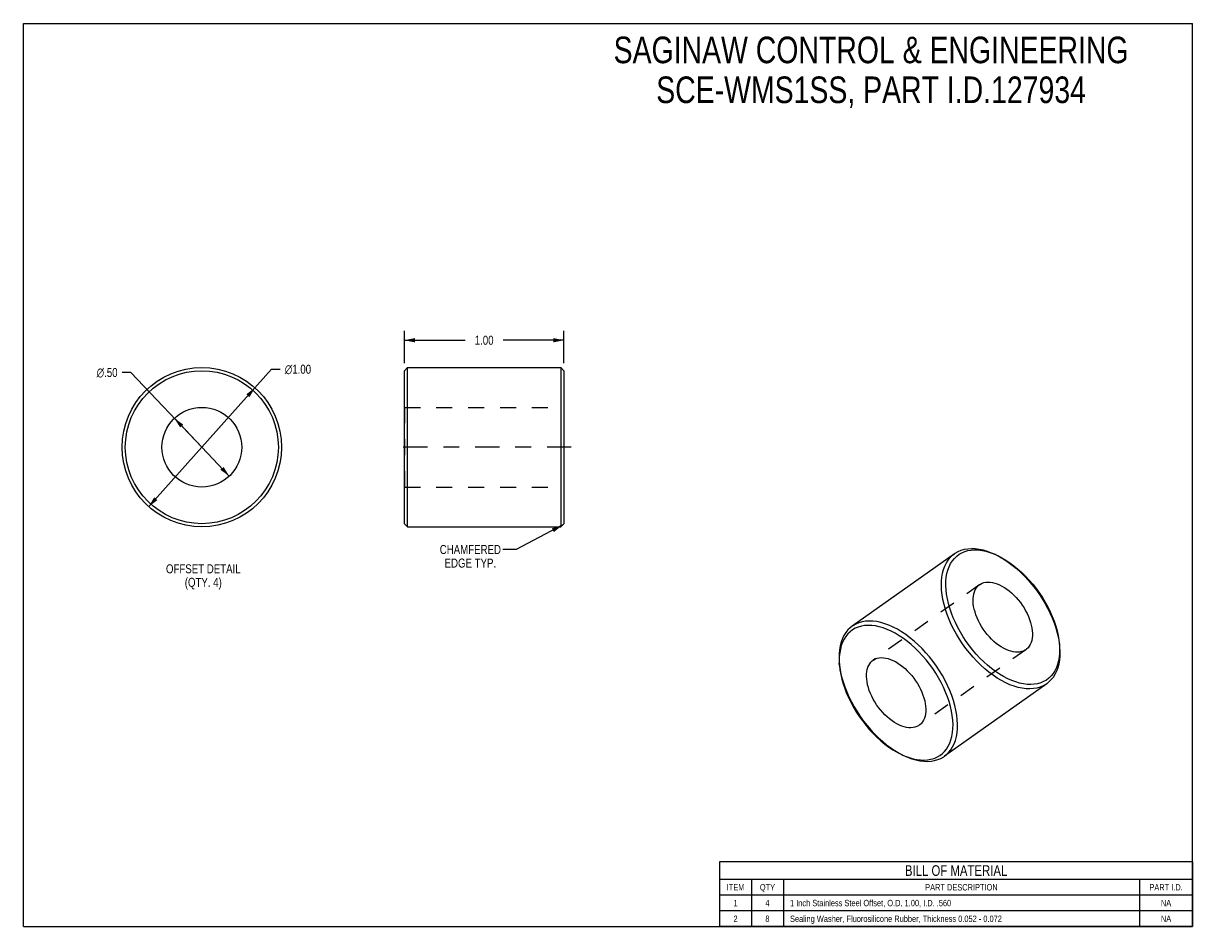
# Model space of a CAD drawing. Header units: inches. Extents: x 0 to 7.33, y 0 to 5.67.
import ezdxf

# ---------------------------------------------------------------- set-up
doc = ezdxf.new("R2010")
doc.units = ezdxf.units.IN
doc.header["$LTSCALE"] = 0.403333
doc.header["$MEASUREMENT"] = 0
doc.linetypes.add('CENTER', pattern=[0.6, 0.375, -0.075, 0.075, -0.075])
doc.linetypes.add('HIDDEN', pattern=[0.2, 0.1, -0.1])
doc.layers.get('0').update_dxf_attribs({"linetype": 'CONTINUOUS'})
doc.layers.add('02___PRT_ALL_AXES', color=7, linetype='CONTINUOUS')
doc.layers.add('DEFAULT_2', color=8, linetype='HIDDEN')
doc.styles.get("Standard").update_dxf_attribs({"font": 'txt', "width": 0.8})
doc.styles.add('TEXTSTYLE_1', font='gdt', dxfattribs={"width": 0.8})
doc.dimstyles.new('DIMSTYLE_1', dxfattribs={"dimtxt": 0.056667, "dimasz": 0.066667, "dimexe": 0.09, "dimexo": 0.07, "dimgap": 0.09, "dimtad": 0, "dimtih": 1, "dimtoh": 1, "dimzin": 4, "dimdsep": 46, "dimtxsty": 'Standard', "dimblk": '_FILLED', "dimblk1": '_FILLED', "dimblk2": '_FILLED', "dimcen": 0.09, "dimadec": 0, "dimazin": 0, "dimtfac": 1, "dimtofl": 0, "dimtmove": 0, "dimatfit": 3, "dimldrblk": '_FILLED', "dimfxl": 0, "dimtolj": 1, "dimtzin": 4, "dimarcsym": 0})
doc.dimstyles.new('DIMSTYLE_2', dxfattribs={"dimtxt": 0.056667, "dimasz": 0.066667, "dimexe": 0.09, "dimexo": 0.07, "dimgap": 0.0425, "dimtad": 0, "dimtih": 1, "dimtoh": 1, "dimzin": 4, "dimdsep": 46, "dimtxsty": 'Standard', "dimblk": '_FILLED', "dimblk1": '_FILLED', "dimblk2": '_FILLED', "dimcen": 0.09, "dimadec": 0, "dimazin": 0, "dimtfac": 1, "dimtofl": 0, "dimtmove": 0, "dimatfit": 3, "dimldrblk": '_FILLED', "dimfxl": 0, "dimtolj": 1, "dimtzin": 4, "dimarcsym": 0})
doc.dimstyles.get("Standard").update_dxf_attribs({"dimtxt": 0.056667, "dimasz": 0.066667, "dimexe": 0.09, "dimexo": 0.07, "dimgap": 0.09, "dimtad": 0, "dimtih": 1, "dimtoh": 1, "dimzin": 4, "dimdsep": 46, "dimtxsty": 'Standard', "dimblk": '_FILLED', "dimblk1": '_FILLED', "dimblk2": '_FILLED', "dimcen": 0.09, "dimadec": 0, "dimazin": 0, "dimtp": 0.01, "dimtm": 0.01, "dimtfac": 1, "dimtofl": 0, "dimtmove": 0, "dimatfit": 3, "dimldrblk": '_FILLED', "dimfxl": 0, "dimtolj": 1, "dimtzin": 4, "dimarcsym": 0})

# ---------------------------------------------------------------- blocks, each defined once
blk = doc.blocks.new('_FILLED')
at = {"color": 0, "linetype": 'ByBlock'}
blk.add_solid([(0, 0), (-1, 0.2), (-1, -0.2)], dxfattribs=at)
blk = doc.blocks.new('*D1')
at = {"color": 2, "linetype": 'Continuous'}
for p, q in [((1.1192, 3.0078), (1.5562, 3.4968)), ((1.5562, 3.4968), (1.6112, 3.4968)), ((1.4524, 3.3806), (1.1192, 3.0078)), ((0.786, 2.635), (1.1192, 3.0078))]:
    blk.add_line(p, q, dxfattribs=at)
at = {"color": 2, "linetype": 'Continuous', "xscale": 0.0666666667, "yscale": 0.0666666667, "zscale": 0.0666666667}
for p, rotation in [((1.4524, 3.3806), 48.2148647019), ((0.786, 2.635), 228.2148647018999)]:
    blk.add_blockref('_FILLED', p, dxfattribs=dict(at, rotation=rotation))
at = {"color": 2, "linetype": 'Continuous', "insert": (1.6395, 3.5252), "char_height": 0.056667, "width": 0.256889, "attachment_point": 1, "line_spacing_factor": 0.9, "style": 'TEXTSTYLE_1'}
blk.add_mtext('{\\Fgdt;n}\\Ftxt;1.00', dxfattribs=at)
blk = doc.blocks.new('*D2')
at = {"color": 2, "linetype": 'Continuous'}
for p, q in [((0.6739, 3.4762), (0.6189, 3.4762)), ((1.1192, 3.0078), (0.6739, 3.4762)), ((0.9469, 3.189), (1.1192, 3.0078)), ((1.2914, 2.8266), (1.1192, 3.0078))]:
    blk.add_line(p, q, dxfattribs=at)
at = {"color": 2, "linetype": 'Continuous', "xscale": 0.0666666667, "yscale": 0.0666666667, "zscale": 0.0666666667}
for p, rotation in [((0.9469, 3.189), 133.5493559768), ((1.2914, 2.8266), 313.5493559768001)]:
    blk.add_blockref('_FILLED', p, dxfattribs=dict(at, rotation=rotation))
at = {"color": 2, "linetype": 'Continuous', "insert": (0.5906, 3.5046), "char_height": 0.056667, "width": 0.211556, "attachment_point": 3, "line_spacing_factor": 0.9, "style": 'TEXTSTYLE_1'}
blk.add_mtext('{\\Fgdt;n}\\Ftxt;.50', dxfattribs=at)
blk = doc.blocks.new('*D3')
at = {"color": 2, "linetype": 'Continuous'}
for p, q in [((2.3899, 3.5345), (2.3899, 3.7388)), ((2.3899, 3.6788), (2.7709, 3.6788)), ((3.3899, 3.6788), (3.0089, 3.6788)), ((3.3899, 3.5345), (3.3899, 3.7388))]:
    blk.add_line(p, q, dxfattribs=at)
at = {"color": 2, "linetype": 'Continuous', "xscale": 0.0666666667, "yscale": 0.0666666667, "zscale": 0.0666666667, "rotation": 180}
blk.add_blockref('_FILLED', (2.3899, 3.6788), dxfattribs=at)
at = {"color": 2, "linetype": 'Continuous', "xscale": 0.0666666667, "yscale": 0.0666666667, "zscale": 0.0666666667}
blk.add_blockref('_FILLED', (3.3899, 3.6788), dxfattribs=at)
at = {"color": 2, "linetype": 'Continuous', "insert": (2.8899, 3.7071), "char_height": 0.05667, "width": 0.181333, "attachment_point": 2, "line_spacing_factor": 0.9}
blk.add_mtext('1.00', dxfattribs=at)

msp = doc.modelspace()

# ---------------------------------------------------------------- linework, layer by layer
at = {"color": 7, "linetype": 'Continuous'}
for p, q in [((0, 0), (0, 5.6667)), ((0, 5.6667), (7.3333, 5.6667)), ((7.3333, 0), (7.3333, 5.6667)), ((2.3899, 3.4878), (2.4099, 3.5078)), ((2.3899, 2.5278), (2.3899, 3.4878)), ((2.4099, 2.5078), (2.4099, 3.5078)), ((3.3699, 3.5078), (3.3699, 2.5078)), ((3.3899, 3.4878), (3.3699, 3.5078)), ((3.3899, 3.4878), (3.3899, 2.5278)), ((2.3899, 2.5278), (2.4099, 2.5078)), ((3.3899, 2.5278), (3.3699, 2.5078)), ((6.0856, 2.3395), (6.0969, 2.3342)), ((6.4963, 1.7822), (6.4993, 1.7559)), ((5.1175, 1.6923), (5.117, 1.6661)), ((5.1199, 1.7173), (5.1175, 1.6923)), ((5.5157, 1.0761), (5.5302, 1.0699)), ((0, 0), (7.3333, 0))]:
    msp.add_line(p, q, dxfattribs=at)
at = {"color": 2, "linetype": 'Continuous'}
for p, q in [((7.3333, 0.407), (4.3667, 0.407)), ((4.3667, 0.407), (4.3667, 0)), ((7.3333, 0.407), (7.3333, 0)), ((7.3333, 0.2963), (4.3667, 0.2963)), ((4.5667, 0.2963), (4.5667, 0)), ((4.7667, 0.2963), (4.7667, 0)), ((7, 0.2963), (7, 0)), ((7.3333, 0.1973), (4.3667, 0.1973)), ((7.3333, 0.0987), (4.3667, 0.0987)), ((7.3333, 0), (4.3667, 0))]:
    msp.add_line(p, q, dxfattribs=at)
at = {"color": 7, "linetype": 'Continuous'}
for points in [[(5.84, 2.3398), (5.8445, 2.3429), (5.8623, 2.3531), (5.8814, 2.3612), (5.9018, 2.3671), (5.9234, 2.3707), (5.946, 2.3722), (5.9695, 2.3713), (5.9939, 2.3683), (6.0189, 2.363), (6.0445, 2.3555), (6.0706, 2.3459), (6.0856, 2.3395)], [(6.0969, 2.3342), (6.1234, 2.3204), (6.15, 2.3046), (6.1764, 2.287), (6.2026, 2.2675), (6.2284, 2.2463), (6.2537, 2.2235), (6.2784, 2.1992), (6.3023, 2.1736), (6.3253, 2.1467), (6.3473, 2.1188), (6.3683, 2.0898), (6.388, 2.0601), (6.4063, 2.0298), (6.4233, 1.9989), (6.4388, 1.9677), (6.4527, 1.9363), (6.4649, 1.9049), (6.4755, 1.8736), (6.4842, 1.8426), (6.4912, 1.8121), (6.4963, 1.7822)], [(6.1007, 2.3326), (6.1116, 2.3276), (6.137, 2.3143), (6.1625, 2.2992), (6.1879, 2.2822), (6.213, 2.2635), (6.2378, 2.2432), (6.2621, 2.2213), (6.2858, 2.198), (6.3087, 2.1734), (6.3308, 2.1476), (6.352, 2.1208), (6.3721, 2.093), (6.391, 2.0645), (6.4086, 2.0353), (6.4249, 2.0057), (6.4398, 1.9757), (6.4531, 1.9456), (6.4649, 1.9154), (6.475, 1.8854), (6.4834, 1.8557), (6.4901, 1.8264), (6.495, 1.7976), (6.4979, 1.7724)], [(5.8584, 1.2425), (5.859, 1.2697), (5.8576, 1.2979), (5.8544, 1.3271), (5.8492, 1.357), (5.8423, 1.3875), (5.8335, 1.4185), (5.823, 1.4498), (5.8107, 1.4812), (5.7968, 1.5126), (5.7814, 1.5438), (5.7644, 1.5747), (5.746, 1.605), (5.7263, 1.6348), (5.7054, 1.6637), (5.6833, 1.6916), (5.6603, 1.7185), (5.6364, 1.7441), (5.6117, 1.7684), (5.5864, 1.7912), (5.5606, 1.8124), (5.5344, 1.8319), (5.508, 1.8495), (5.4815, 1.8653), (5.455, 1.8791), (5.4286, 1.8908), (5.4026, 1.9004), (5.377, 1.9079), (5.3519, 1.9132), (5.3276, 1.9162), (5.304, 1.9171), (5.2814, 1.9156), (5.2598, 1.912), (5.2394, 1.9061), (5.2203, 1.898), (5.2025, 1.8878), (5.1981, 1.8847)], [(5.1981, 1.8847), (5.1862, 1.8755), (5.1714, 1.8611), (5.1582, 1.8448), (5.1467, 1.8266), (5.1369, 1.8067), (5.129, 1.785), (5.1228, 1.7618), (5.1185, 1.7372), (5.1161, 1.7112)], [(5.8302, 1.2424), (5.8307, 1.2685), (5.8294, 1.2956), (5.8263, 1.3236), (5.8214, 1.3523), (5.8147, 1.3816), (5.8063, 1.4113), (5.7962, 1.4414), (5.7844, 1.4715), (5.7711, 1.5017), (5.7562, 1.5316), (5.7399, 1.5613), (5.7223, 1.5904), (5.7034, 1.619), (5.6833, 1.6467), (5.6621, 1.6736), (5.64, 1.6993), (5.6171, 1.724), (5.5934, 1.7473), (5.5691, 1.7691), (5.5443, 1.7895), (5.5192, 1.8082), (5.4938, 1.8251), (5.4683, 1.8403), (5.4429, 1.8535), (5.4176, 1.8648), (5.3926, 1.874), (5.368, 1.8812), (5.344, 1.8863), (5.3206, 1.8892), (5.298, 1.89), (5.2763, 1.8886), (5.2556, 1.8851), (5.236, 1.8794), (5.2176, 1.8717), (5.2005, 1.8619), (5.1849, 1.85), (5.1707, 1.8363), (5.158, 1.8206), (5.147, 1.8032), (5.1376, 1.784), (5.1299, 1.7632), (5.124, 1.7409), (5.1199, 1.7173)], [(5.1161, 1.7112), (5.1155, 1.684), (5.1171, 1.6529)], [(6.5004, 1.6976), (6.498, 1.6716), (6.4937, 1.6469), (6.4875, 1.6237), (6.4795, 1.6021), (6.4697, 1.5821), (6.4582, 1.5639), (6.445, 1.5476), (6.4303, 1.5333), (6.4184, 1.524)], [(6.4993, 1.7559), (6.5009, 1.7248), (6.5004, 1.6976)], [(5.117, 1.6661), (5.1183, 1.6391), (5.1186, 1.6363)], [(5.1186, 1.6363), (5.1215, 1.6111), (5.1264, 1.5824), (5.133, 1.5531), (5.1415, 1.5234), (5.1516, 1.4933), (5.1633, 1.4632), (5.1767, 1.433), (5.1915, 1.4031), (5.2078, 1.3734), (5.2255, 1.3443), (5.2444, 1.3157), (5.2645, 1.288), (5.2856, 1.2611), (5.3077, 1.2353), (5.3307, 1.2107), (5.3544, 1.1874), (5.3787, 1.1656), (5.4035, 1.1452), (5.4286, 1.1265), (5.454, 1.1096), (5.4794, 1.0944), (5.5049, 1.0812), (5.5157, 1.0761)], [(5.5302, 1.0699), (5.5552, 1.0607), (5.5797, 1.0535), (5.6038, 1.0484), (5.6272, 1.0455), (5.6498, 1.0447), (5.6715, 1.0461), (5.6922, 1.0496), (5.7118, 1.0553), (5.7301, 1.063), (5.7472, 1.0728), (5.7629, 1.0847), (5.7771, 1.0984), (5.7897, 1.1141), (5.8008, 1.1315), (5.8102, 1.1507), (5.8178, 1.1715), (5.8237, 1.1938), (5.8279, 1.2174), (5.8302, 1.2424)], [(5.7764, 1.0689), (5.7883, 1.0782), (5.8031, 1.0925), (5.8163, 1.1088), (5.8278, 1.127), (5.8376, 1.147), (5.8455, 1.1686), (5.8517, 1.1918), (5.856, 1.2165), (5.8584, 1.2425)], [(5.5308, 1.0693), (5.5459, 1.0628), (5.5719, 1.0532), (5.5975, 1.0457), (5.6226, 1.0405), (5.6469, 1.0374), (5.6705, 1.0366), (5.6931, 1.038), (5.7146, 1.0417), (5.735, 1.0476), (5.7542, 1.0557), (5.772, 1.0659), (5.7764, 1.0689)]]:
    msp.add_lwpolyline(points, dxfattribs=at)
for radius in [0.5, 0.48]:
    msp.add_circle((1.1192, 3.0078), radius, dxfattribs=at)
at = {"layer": '02___PRT_ALL_AXES', "color": 7, "linetype": 'Continuous'}
for p, q in [((2.4099, 3.5078), (3.3699, 3.5078)), ((2.4099, 2.5078), (3.3699, 2.5078)), ((5.84, 2.3398), (5.1981, 1.8847)), ((6.4184, 1.524), (5.7764, 1.0689))]:
    msp.add_line(p, q, dxfattribs=at)
at = {"layer": '02___PRT_ALL_AXES', "color": 8, "linetype": 'HIDDEN'}
for p, q in [((2.3899, 3.2578), (2.3899, 2.7578)), ((2.3899, 3.2578), (3.3899, 3.2578)), ((3.3899, 3.2578), (3.3899, 2.7578)), ((2.3899, 2.7578), (3.3899, 2.7578)), ((5.998, 2.1454), (5.3293, 1.6713)), ((6.2872, 1.7375), (5.6185, 1.2634))]:
    msp.add_line(p, q, dxfattribs=at)
at = {"layer": '02___PRT_ALL_AXES', "color": 2, "linetype": 'CENTER'}
msp.add_line((3.4366, 3.0078), (2.3433, 3.0078), dxfattribs=at)
at = {"layer": '02___PRT_ALL_AXES', "color": 8, "linetype": 'HIDDEN'}
for points in [[(5.957, 2.0586), (5.9585, 2.0736), (5.9612, 2.0877), (5.9652, 2.1007), (5.9704, 2.1127), (5.9768, 2.1236), (5.9843, 2.1331), (5.9929, 2.1414), (5.998, 2.1454)], [(5.998, 2.1454), (6.0025, 2.1483), (6.0131, 2.1538), (6.0245, 2.1579), (6.0368, 2.1604), (6.0498, 2.1615), (6.0634, 2.1611), (6.0775, 2.1591), (6.0921, 2.1557), (6.1071, 2.1508), (6.1223, 2.1445), (6.1376, 2.1368), (6.153, 2.1278), (6.1682, 2.1174), (6.1834, 2.1059), (6.1982, 2.0933), (6.2127, 2.0796), (6.2266, 2.065), (6.24, 2.0495), (6.2528, 2.0333), (6.2648, 2.0165), (6.2759, 1.9992), (6.2861, 1.9814), (6.2954, 1.9634), (6.3036, 1.9452), (6.3107, 1.9271), (6.3167, 1.909), (6.3215, 1.8911), (6.325, 1.8736), (6.3274, 1.8565), (6.3284, 1.8401), (6.3282, 1.8242)], [(6.2872, 1.7375), (6.2827, 1.7345), (6.2721, 1.729), (6.2607, 1.725), (6.2484, 1.7224), (6.2354, 1.7213), (6.2218, 1.7218), (6.2076, 1.7237), (6.193, 1.7271), (6.1781, 1.732), (6.1629, 1.7383), (6.1476, 1.746), (6.1322, 1.7551), (6.1169, 1.7654), (6.1018, 1.7769), (6.087, 1.7895), (6.0725, 1.8032), (6.0585, 1.8178), (6.0451, 1.8333), (6.0324, 1.8495), (6.0204, 1.8663), (6.0093, 1.8837), (5.999, 1.9014), (5.9898, 1.9194), (5.9815, 1.9376), (5.9744, 1.9558), (5.9685, 1.9739), (5.9637, 1.9917), (5.9601, 2.0092), (5.9578, 2.0263), (5.9568, 2.0427), (5.957, 2.0586)], [(6.3282, 1.8242), (6.3267, 1.8092), (6.3239, 1.7952), (6.3199, 1.7821), (6.3148, 1.7701), (6.3084, 1.7593), (6.3009, 1.7497), (6.2923, 1.7414), (6.2872, 1.7375)]]:
    msp.add_lwpolyline(points, dxfattribs=at)
at = {"layer": '02___PRT_ALL_AXES', "color": 7, "linetype": 'Continuous'}
for points in [[(5.3293, 1.6713), (5.3338, 1.6743), (5.3444, 1.6798), (5.3558, 1.6838), (5.3681, 1.6864), (5.381, 1.6874), (5.3947, 1.687), (5.4088, 1.6851), (5.4234, 1.6816), (5.4384, 1.6768), (5.4536, 1.6704), (5.4689, 1.6627), (5.4842, 1.6537), (5.4995, 1.6434), (5.5146, 1.6319), (5.5295, 1.6192), (5.5439, 1.6056), (5.5579, 1.5909), (5.5713, 1.5755), (5.5841, 1.5593), (5.596, 1.5424), (5.6072, 1.5251), (5.6174, 1.5074), (5.6267, 1.4893), (5.6349, 1.4712), (5.642, 1.453), (5.648, 1.4349), (5.6528, 1.417), (5.6563, 1.3995), (5.6586, 1.3824), (5.6597, 1.366), (5.6595, 1.3502)], [(5.2883, 1.5845), (5.2898, 1.5996), (5.2925, 1.6136), (5.2965, 1.6267), (5.3017, 1.6387), (5.3081, 1.6495), (5.3156, 1.6591), (5.3242, 1.6674), (5.3293, 1.6713)], [(5.6185, 1.2634), (5.614, 1.2604), (5.6034, 1.2549), (5.5919, 1.2509), (5.5797, 1.2483), (5.5667, 1.2473), (5.5531, 1.2477), (5.5389, 1.2496), (5.5243, 1.2531), (5.5094, 1.2579), (5.4942, 1.2643), (5.4789, 1.272), (5.4635, 1.281), (5.4482, 1.2913), (5.4331, 1.3028), (5.4183, 1.3155), (5.4038, 1.3291), (5.3898, 1.3438), (5.3764, 1.3592), (5.3637, 1.3754), (5.3517, 1.3923), (5.3405, 1.4096), (5.3303, 1.4273), (5.321, 1.4454), (5.3128, 1.4635), (5.3057, 1.4817), (5.2998, 1.4998), (5.295, 1.5177), (5.2914, 1.5352), (5.2891, 1.5522), (5.2881, 1.5687), (5.2883, 1.5845)], [(5.6595, 1.3502), (5.658, 1.3351), (5.6552, 1.3211), (5.6512, 1.308), (5.646, 1.296), (5.6397, 1.2852), (5.6322, 1.2756), (5.6236, 1.2673), (5.6185, 1.2634)]]:
    msp.add_lwpolyline(points, dxfattribs=at)
msp.add_circle((1.1192, 3.0078), 0.25, dxfattribs=at)
at = {"layer": 'DEFAULT_2', "color": 8, "linetype": 'HIDDEN'}
for p, q in [((6.1007, 2.3326), (6.0856, 2.3395)), ((6.4979, 1.7724), (6.4993, 1.7559)), ((5.1183, 1.6391), (5.1171, 1.6529)), ((5.5157, 1.0761), (5.5308, 1.0693))]:
    msp.add_line(p, q, dxfattribs=at)
for points in [[(5.7862, 2.1664), (5.7886, 2.1914), (5.7927, 2.215), (5.7986, 2.2373), (5.8063, 2.2581), (5.8157, 2.2772), (5.8267, 2.2947), (5.8394, 2.3103), (5.8536, 2.3241), (5.8693, 2.3359), (5.8863, 2.3457), (5.9047, 2.3535), (5.9243, 2.3591), (5.945, 2.3626), (5.9667, 2.364), (5.9893, 2.3632), (6.0127, 2.3603), (6.0367, 2.3553), (6.0613, 2.3481), (6.0863, 2.3388), (6.1007, 2.3326)], [(5.758, 2.1663), (5.7605, 2.1923), (5.7648, 2.2169), (5.7709, 2.2401), (5.7789, 2.2618), (5.7887, 2.2817), (5.8002, 2.2999), (5.8134, 2.3162), (5.8282, 2.3306), (5.84, 2.3398)], [(6.4184, 1.524), (6.4139, 1.521), (6.3961, 1.5108), (6.377, 1.5027), (6.3566, 1.4968), (6.335, 1.4931), (6.3124, 1.4917), (6.2889, 1.4925), (6.2645, 1.4956), (6.2395, 1.5008), (6.2139, 1.5083), (6.1878, 1.5179), (6.1615, 1.5297), (6.135, 1.5435), (6.1085, 1.5592), (6.082, 1.5769), (6.0559, 1.5964), (6.03, 1.6176), (6.0047, 1.6404), (5.9801, 1.6646), (5.9561, 1.6903), (5.9331, 1.7171), (5.9111, 1.7451), (5.8902, 1.774), (5.8705, 1.8037), (5.8521, 1.8341), (5.8351, 1.865), (5.8196, 1.8962), (5.8057, 1.9276), (5.7935, 1.959), (5.783, 1.9903), (5.7742, 2.0213), (5.7672, 2.0518), (5.7621, 2.0817), (5.7589, 2.1108), (5.7575, 2.1391), (5.758, 2.1663)], [(6.4989, 1.7164), (6.4966, 1.6914), (6.4925, 1.6678), (6.4865, 1.6455), (6.4789, 1.6248), (6.4695, 1.6056), (6.4584, 1.5881), (6.4458, 1.5725), (6.4316, 1.5587), (6.4159, 1.5469), (6.3988, 1.5371), (6.3805, 1.5293), (6.3609, 1.5237), (6.3402, 1.5202), (6.3185, 1.5188), (6.2959, 1.5196), (6.2725, 1.5225), (6.2485, 1.5276), (6.2239, 1.5347), (6.1989, 1.544), (6.1736, 1.5552), (6.1481, 1.5685), (6.1227, 1.5836), (6.0973, 1.6006), (6.0722, 1.6193), (6.0474, 1.6396), (6.0231, 1.6615), (5.9994, 1.6848), (5.9764, 1.7094), (5.9543, 1.7352), (5.9332, 1.762), (5.9131, 1.7898), (5.8942, 1.8183), (5.8765, 1.8475), (5.8602, 1.8771), (5.8454, 1.9071), (5.832, 1.9372), (5.8203, 1.9674), (5.8102, 1.9974), (5.8018, 2.0272), (5.7951, 2.0565), (5.7902, 2.0852), (5.787, 2.1132), (5.7857, 2.1402), (5.7862, 2.1664)], [(6.4981, 1.7696), (6.4994, 1.7426), (6.4989, 1.7164)], [(5.1171, 1.6529), (5.1201, 1.6266), (5.1253, 1.5967), (5.1322, 1.5662), (5.141, 1.5352), (5.1515, 1.5039), (5.1638, 1.4725), (5.1777, 1.4411), (5.1931, 1.4099), (5.2101, 1.379), (5.2285, 1.3486), (5.2482, 1.3189), (5.2691, 1.29), (5.2912, 1.262), (5.3142, 1.2352), (5.3381, 1.2095), (5.3628, 1.1853), (5.3881, 1.1625), (5.4139, 1.1413), (5.4401, 1.1218), (5.4665, 1.1041), (5.493, 1.0884), (5.5195, 1.0746), (5.5308, 1.0693)]]:
    msp.add_lwpolyline(points, dxfattribs=at)

# ---------------------------------------------------------------- texts
at = {"color": 2, "linetype": 'Continuous', "line_spacing_factor": 0.9}
for s, insert, char_height, width, attachment_point in [('SAGINAW CONTROL & ENGINEERING\\PSCE-WMS1SS, PART I.D.127934', (5.3167, 5.5835), 0.166667, 3.866667, 2), ('CHAMFERED\\PEDGE TYP.', (2.8034, 2.3943), 0.05667, 0.408, 2), ('OFFSET DETAIL\\P(QTY. 4)', (1.1284, 2.2732), 0.056667, 0.589333, 2), ('BILL OF MATERIAL', (5.85, 0.385), 0.066667, 0.853333, 2), ('ITEM', (4.4667, 0.2668), 0.04, 0.128, 2), ('QTY', (4.6667, 0.2668), 0.04, 0.096, 2), ('PART DESCRIPTION', (5.8833, 0.2668), 0.04, 0.512, 2), ('PART I.D.', (7.1667, 0.2668), 0.04, 0.288, 2), ('1', (4.4667, 0.168), 0.04, 0.032, 2), ('4', (4.6667, 0.168), 0.04, 0.032, 2), ('1 Inch Stainless Steel Offset, O.D. 1.00, I.D. .560', (4.8083, 0.168), 0.04, 1.632, 1), ('NA', (7.1667, 0.168), 0.04, 0.064, 2), ('2', (4.4667, 0.0693), 0.04, 0.032, 2), ('8', (4.6667, 0.0693), 0.04, 0.032, 2), ('Sealing Washer, Fluorosilicone Rubber, Thickness 0.052 - 0.072', (4.8083, 0.0693), 0.04, 1.984, 1), ('NA', (7.1667, 0.0693), 0.04, 0.064, 2)]:
    msp.add_mtext(s, dxfattribs=dict(at, insert=insert, char_height=char_height, width=width, attachment_point=attachment_point))

# ---------------------------------------------------------------- dimensions: what is measured, and where the dimension line sits
at = {"color": 2, "linetype": 'Continuous'}
dim = msp.add_linear_dim(base=(2.3899, 3.6788), p1=(3.3899, 3.4645), p2=(2.3899, 3.4645), angle=180, dimstyle='DIMSTYLE_2', dxfattribs=at)
dim.commit()
dim.dimension.update_dxf_attribs({"geometry": '*D3', "text_midpoint": (2.8899, 3.6788), "dimtype": 160})
for p1, p2, picture, middle in [((1.4524, 3.3806), (0.786, 2.635), '*D1', (1.768, 3.4968)), ((0.9469, 3.189), (1.2914, 2.8266), '*D2', (0.4848, 3.4762))]:
    dim = msp.add_diameter_dim_2p(p1=p1, p2=p2, dimstyle='DIMSTYLE_1', dxfattribs=at)
    dim.commit()
    dim.dimension.update_dxf_attribs({"geometry": picture, "text_midpoint": middle, "dimtype": 163})

# ---------------------------------------------------------------- leaders
at = {"color": 2, "linetype": 'Continuous', "annotation_type": 0, "has_hookline": 1, "hookline_direction": 1, "text_width": 0.3929}
msp.add_leader([(3.3798, 2.5177), (3.0908, 2.366), (3.0074, 2.366)], dimstyle='Standard', override={"dimtad": 0}, dxfattribs=at)

doc.saveas('drawing.dxf')
